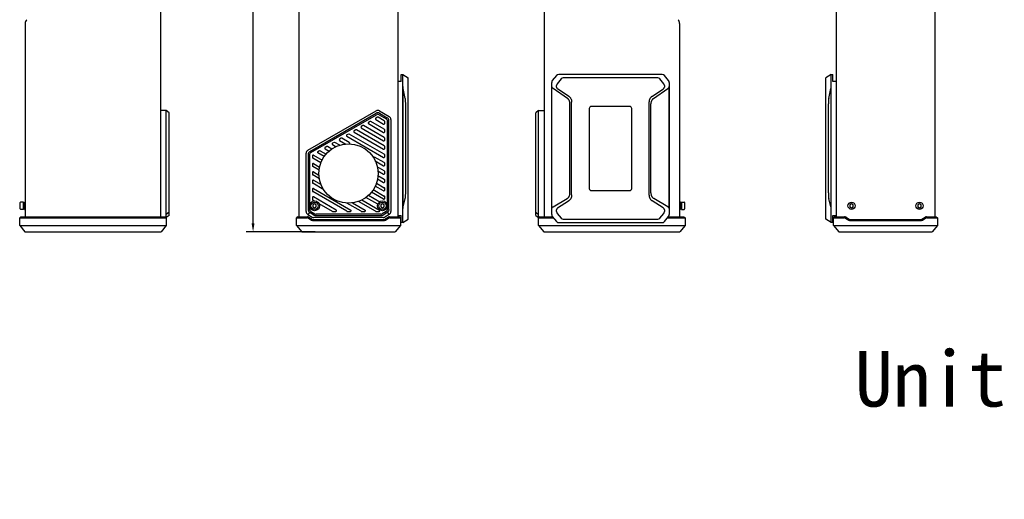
# Model space of a CAD drawing. Header units: millimetres. Extents: x 97 to 451, y 3 to 379.
# Tile 1 of 6: x 97 to 451, y 3 to 175. Entities that reach past the tile are written whole.
import ezdxf

# ---------------------------------------------------------------- set-up
doc = ezdxf.new("R2010")
doc.units = ezdxf.units.MM
doc.header["$LTSCALE"] = 32.67
doc.header["$PDMODE"] = 3
doc.header["$PDSIZE"] = 8
doc.layers.get('0').update_dxf_attribs({"linetype": 'CONTINUOUS'})
doc.layers.get('Defpoints').update_dxf_attribs({"linetype": 'CONTINUOUS'})
doc.layers.add('00_COMPONENTS', color=7, linetype='CONTINUOUS')
doc.layers.add('51__DRAFT_DIMS', color=7, linetype='CONTINUOUS')
doc.styles.get("Standard").update_dxf_attribs({"font": 'simfang.ttf'})
doc.dimstyles.new('DIMSTYLE_2', dxfattribs={"dimtxt": 3, "dimasz": 3, "dimexe": 2.5, "dimexo": 0.5, "dimgap": 0.75, "dimtad": 1, "dimdec": 1, "dimlfac": 2, "dimdsep": 46, "dimtxsty": 'STANDARD', "dimblk": '_FILLED', "dimblk1": '_FILLED', "dimblk2": '_FILLED', "dimcen": 0.09, "dimclrt": 3, "dimazin": 2, "dimtp": 0.8, "dimtm": 0.8, "dimtfac": 1, "dimtdec": 1, "dimtofl": 0, "dimtmove": 0, "dimatfit": 3, "dimldrblk": '_FILLED', "dimfxl": 1, "dimtolj": 1, "dimarcsym": 0})

# ---------------------------------------------------------------- blocks, each defined once
blk = doc.blocks.new('_FILLED')
at = {"color": 0, "linetype": 'ByBlock'}
blk.add_solid([(0, 0), (-1, 0.17), (-1, -0.17)], dxfattribs=at)
blk = doc.blocks.new('*D2')
at = {"layer": '51__DRAFT_DIMS', "color": 0, "lineweight": -2}
for p, q in [((203, 361.87), (178.19, 361.87)), ((180.69, 102.04), (180.69, 358.87)), ((203, 99.04), (178.19, 99.04))]:
    blk.add_line(p, q, dxfattribs=at)
at = {"layer": 'Defpoints', "color": 0}
for p in [(180.69, 361.87), (203.5, 361.87), (203.5, 99.04)]:
    blk.add_point(p, dxfattribs=at)
at = {"layer": '51__DRAFT_DIMS', "color": 0, "linetype": 'ByBlock', "lineweight": -2, "xscale": 3, "yscale": 3, "zscale": 3}
for p, rotation in [((180.69, 361.87), 90), ((180.69, 99.04), 270)]:
    blk.add_blockref('_FILLED', p, dxfattribs=dict(at, rotation=rotation))
at = {"layer": '51__DRAFT_DIMS', "insert": (175.94, 230.42), "char_height": 3, "attachment_point": 2, "rotation": 90, "line_spacing_factor": 0.9}
blk.add_mtext('\\A1;525.7', dxfattribs=at)

msp = doc.modelspace()

# ---------------------------------------------------------------- linework, layer by layer
at = {"layer": '00_COMPONENTS', "color": 7}
for p, q in [((147.5043, 104.4416), (147.5043, 356.4716)), ((197.2451, 104.4416), (197.2451, 356.4716)), ((232.7451, 356.4716), (232.7451, 104.4416)), ((285.2799, 356.4716), (285.2799, 104.4416)), ((425.7772, 356.4716), (425.7772, 104.4416)), ((390.2772, 191.7066), (390.2772, 104.4416)), ((98.7543, 173.8782), (98.7543, 104.4416)), ((334.0299, 173.8782), (334.0299, 104.4416)), ((233.8951, 153.1066), (232.7451, 153.1066)), ((233.8951, 155.6066), (234.4951, 155.6066)), ((233.8951, 153.1066), (233.8951, 155.6066)), ((234.4951, 155.6066), (236.4951, 154.3566)), ((234.4951, 102.3566), (234.4951, 155.6066)), ((236.4951, 103.6066), (236.4951, 154.3566)), ((288.0324, 105.2142), (288.0324, 152.7491)), ((289.7823, 155.2407), (288.2591, 153.3831)), ((291.4084, 153.9907), (290.0091, 152.2842)), ((327.7591, 155.6066), (290.5556, 155.6066)), ((326.1331, 154.3566), (292.1817, 154.3566)), ((328.3056, 152.2842), (326.9063, 153.9907)), ((330.0556, 153.3831), (328.5324, 155.2407)), ((330.2824, 152.7491), (330.2824, 105.2142)), ((388.5272, 155.6066), (386.5272, 154.3566)), ((386.5272, 103.6066), (386.5272, 154.3566)), ((388.5272, 155.6066), (389.1272, 155.6066)), ((388.5272, 102.3566), (388.5272, 155.6066)), ((389.1272, 153.1066), (389.1272, 155.6066)), ((390.2772, 153.1066), (389.1272, 153.1066)), ((234.5951, 107.3968), (234.5951, 151.3004)), ((235.414, 146.9587), (234.6633, 150.5484)), ((288.1199, 107.3968), (288.1199, 151.3004)), ((293.7118, 146.9587), (288.5852, 150.5484)), ((289.7824, 151.0958), (289.7824, 151.6502)), ((294.0953, 147.8484), (290.2926, 150.2803)), ((324.2194, 147.8484), (328.0221, 150.2803)), ((324.6029, 146.9587), (329.7295, 150.5484)), ((328.5324, 151.6502), (328.5324, 151.0958)), ((330.1949, 151.3004), (330.1949, 107.3968)), ((387.6084, 146.9587), (388.3591, 150.5484)), ((388.4272, 151.3004), (388.4272, 107.3968)), ((295.1965, 112.3074), (295.1965, 145.7034)), ((323.1182, 112.3074), (323.1182, 145.7034)), ((149.5043, 142.6828), (147.5043, 142.6828)), ((150.5043, 141.8168), (149.5043, 142.6828)), ((149.5043, 104.1466), (149.5043, 142.6828)), ((150.5043, 104.8966), (150.5043, 141.8168)), ((200.3701, 128.3575), (224.8923, 142.5154)), ((201.1201, 127.9245), (224.8923, 141.6494)), ((226.1423, 142.5154), (229.6201, 140.5075)), ((226.1423, 141.6494), (228.8701, 140.0745)), ((235.5451, 113.0054), (235.5451, 145.0828)), ((283.2799, 142.6828), (282.2799, 141.8168)), ((282.2799, 104.8966), (282.2799, 141.8168)), ((283.2799, 142.6828), (285.2799, 142.6828)), ((283.2799, 104.1466), (283.2799, 142.6828)), ((294.6074, 113.0054), (294.6074, 145.0828)), ((301.5324, 143.3566), (301.5324, 114.6066)), ((316.0324, 144.1066), (302.2824, 144.1066)), ((316.7824, 114.6066), (316.7824, 143.3566)), ((323.7074, 113.0054), (323.7074, 145.0828)), ((387.4772, 113.0054), (387.4772, 145.0828)), ((201.4951, 127.5636), (225.0173, 141.1442)), ((222.7923, 138.7049), (222.1923, 138.3585)), ((227.8701, 135.9175), (223.0423, 138.7049)), ((225.3923, 140.206), (224.7923, 139.8596)), ((224.7923, 139.4266), (227.6201, 137.7939)), ((227.8701, 138.9198), (225.6423, 140.206)), ((226.0173, 141.1442), (228.4951, 139.7136)), ((227.9951, 138.0104), (227.9951, 138.7033)), ((228.9951, 107.2413), (228.9951, 138.8476)), ((229.4951, 107.0773), (229.4951, 138.9919)), ((230.2451, 139.4249), (230.2451, 106.3544)), ((217.5923, 135.7026), (216.9923, 135.3562)), ((216.9923, 134.9232), (227.6201, 128.7873)), ((227.8701, 129.9131), (217.8423, 135.7026)), ((220.1923, 137.2038), (219.5923, 136.8573)), ((219.5923, 136.4243), (227.6201, 131.7895)), ((227.8701, 132.9153), (220.4423, 137.2038)), ((222.1923, 137.9254), (227.6201, 134.7917)), ((227.9951, 135.0082), (227.9951, 135.701)), ((209.7923, 131.1993), (209.1923, 130.8529)), ((211.8502, 130.1555), (210.0423, 131.1993)), ((212.3923, 132.7004), (211.7923, 132.354)), ((211.7923, 131.921), (214.0922, 130.5932)), ((215.2461, 131.1971), (212.6423, 132.7004)), ((214.9923, 134.2015), (214.3923, 133.8551)), ((214.3923, 133.4221), (227.6201, 125.785)), ((227.8701, 126.9109), (215.2423, 134.2015)), ((215.3711, 130.9806), (215.3711, 130.625)), ((227.9951, 132.006), (227.9951, 132.6988)), ((204.5923, 128.1971), (203.9923, 127.8507)), ((206.2863, 126.0933), (203.9923, 127.4177)), ((204.8423, 128.1971), (206.9693, 126.9691)), ((207.1923, 129.6982), (206.5923, 129.3518)), ((206.5923, 128.9188), (208.0706, 128.0653)), ((209.016, 128.7896), (207.4423, 129.6982)), ((209.1923, 130.4199), (210.5297, 129.6477)), ((227.9951, 129.0038), (227.9951, 129.6966)), ((199.7451, 106.3544), (199.7451, 127.2749)), ((200.4951, 126.8419), (200.4951, 107.0773)), ((200.9951, 126.6976), (200.9951, 107.2413)), ((201.9951, 126.4057), (201.9951, 125.7129)), ((205.0682, 123.7943), (202.1201, 125.4964)), ((202.3701, 126.6222), (205.5158, 124.806)), ((224.0029, 125.6414), (224.0029, 125.7084)), ((227.8701, 123.9087), (224.3779, 125.9249)), ((224.6148, 124.5179), (227.6201, 122.7828)), ((227.9951, 126.0016), (227.9951, 126.6944)), ((201.9951, 123.4035), (201.9951, 122.7107)), ((201.9951, 120.4013), (201.9951, 119.7084)), ((204.4328, 121.1589), (202.1201, 122.4941)), ((202.3701, 123.62), (204.6246, 122.3183)), ((202.3701, 120.6178), (204.3845, 119.4548)), ((227.8701, 120.9064), (225.3568, 122.3575)), ((225.5773, 120.96), (227.6201, 119.7806)), ((227.9951, 122.9993), (227.9951, 123.6921)), ((227.9951, 119.9971), (227.9951, 120.6899)), ((201.9951, 117.399), (201.9951, 116.7062)), ((204.544, 118.0925), (202.1201, 119.4919)), ((202.3701, 117.6155), (205.1503, 116.0104)), ((225.4364, 118.0392), (227.6201, 116.7784)), ((227.8701, 117.9042), (225.591, 119.2201)), ((227.9951, 116.9949), (227.9951, 117.6877)), ((201.9951, 114.3968), (201.9951, 113.704)), ((206.1039, 114.1897), (202.1201, 116.4897)), ((214.3438, 106.4301), (202.1201, 113.4875)), ((202.3701, 114.6133), (215.7938, 106.8631)), ((227.6201, 110.7739), (223.2388, 113.3035)), ((223.8911, 114.197), (227.8701, 111.8998)), ((227.6201, 113.7762), (224.6207, 115.5079)), ((225.0377, 116.5373), (227.8701, 114.902)), ((227.9951, 113.9927), (227.9951, 114.6855)), ((302.2824, 113.8566), (316.0324, 113.8566)), ((201.9951, 111.3946), (201.9951, 110.7018)), ((202.1201, 110.4853), (202.7102, 110.1446)), ((210.5938, 106.8631), (202.3701, 111.6111)), ((224.7438, 106.4301), (218.563, 109.9986)), ((219.8225, 110.5416), (226.1938, 106.8631)), ((225.5422, 108.9714), (221.2742, 111.4355)), ((222.1823, 112.1814), (226.2204, 109.85)), ((227.9951, 110.9904), (227.9951, 111.6833)), ((234.6533, 108.0256), (235.3968, 111.0319)), ((288.5172, 108.0256), (293.5945, 111.0319)), ((290.174, 107.6071), (294.1163, 110.1283)), ((328.1407, 107.6071), (324.1984, 110.1283)), ((329.7975, 108.0256), (324.7202, 111.0319)), ((388.3691, 108.0256), (387.6255, 111.0319)), ((97.0043, 107.2566), (97.0043, 109.5566)), ((98.1293, 109.7066), (97.1543, 109.7066)), ((98.1293, 107.1066), (97.1543, 107.1066)), ((98.1293, 107.1066), (98.1293, 109.7066)), ((98.1293, 109.5566), (98.5043, 109.5566)), ((98.1293, 108.6284), (98.5043, 108.3674)), ((98.1293, 108.4456), (98.5043, 108.1846)), ((98.1293, 107.2566), (98.5043, 107.2566)), ((98.5043, 109.7066), (98.7543, 109.7066)), ((98.5043, 109.7066), (98.5043, 107.1066)), ((98.5043, 107.1066), (98.7543, 107.1066)), ((201.4806, 106.3838), (202.8883, 105.5391)), ((202.7951, 109.1183), (202.1701, 108.7575)), ((202.1701, 108.7575), (202.1701, 108.0358)), ((202.1701, 108.0358), (202.7951, 107.6749)), ((203.4201, 108.7575), (202.7951, 109.1183)), ((202.7951, 107.6749), (203.4201, 108.0358)), ((203.4201, 108.0358), (203.4201, 108.7575)), ((204.3513, 109.1971), (209.1438, 106.4301)), ((209.2688, 106.3966), (210.4688, 106.3966)), ((219.5438, 106.4301), (214.4031, 109.3981)), ((214.4688, 106.3966), (215.6688, 106.3966)), ((216.4567, 109.4826), (220.9938, 106.8631)), ((219.6688, 106.3966), (220.8688, 106.3966)), ((224.8688, 106.3966), (226.0688, 106.3966)), ((227.1951, 109.1183), (226.5701, 108.7575)), ((226.5701, 108.7575), (226.5701, 108.0358)), ((226.5701, 108.0358), (227.1951, 107.6749)), ((228.5096, 106.3838), (227.1019, 105.5391)), ((227.8201, 108.7575), (227.1951, 109.1183)), ((227.1951, 107.6749), (227.8201, 108.0358)), ((227.8201, 108.0358), (227.8201, 108.7575)), ((289.7824, 106.3131), (289.7824, 106.9338)), ((328.5324, 106.9338), (328.5324, 106.3131)), ((334.2799, 109.7066), (334.0299, 109.7066)), ((334.2799, 107.1066), (334.0299, 107.1066)), ((334.2799, 107.1066), (334.2799, 109.7066)), ((334.6549, 109.5566), (334.2799, 109.5566)), ((334.6549, 107.2566), (334.2799, 107.2566)), ((334.6549, 109.7066), (335.6299, 109.7066)), ((334.6549, 109.7066), (334.6549, 107.1066)), ((334.6549, 107.1066), (335.6299, 107.1066)), ((335.7799, 109.5566), (335.7799, 107.2566)), ((395.2025, 108.768), (395.2019, 108.0463)), ((395.2019, 108.0463), (395.8266, 107.6849)), ((395.8279, 109.1283), (395.2025, 108.768)), ((395.8266, 107.6849), (396.4519, 108.0453)), ((396.4525, 108.7669), (395.8279, 109.1283)), ((396.4519, 108.0453), (396.4525, 108.7669)), ((419.6025, 108.768), (419.6019, 108.0463)), ((419.6019, 108.0463), (420.2266, 107.6849)), ((420.2279, 109.1283), (419.6025, 108.768)), ((420.2266, 107.6849), (420.8519, 108.0453)), ((420.8525, 108.7669), (420.2279, 109.1283)), ((420.8519, 108.0453), (420.8525, 108.7669)), ((97.2043, 104.4416), (96.8043, 104.0416)), ((96.8043, 104.0416), (149.4543, 104.0416)), ((96.8043, 101.2916), (96.8043, 104.0416)), ((97.2043, 104.4416), (149.0543, 104.4416)), ((149.0543, 104.4416), (149.4543, 104.0416)), ((149.5043, 104.1466), (149.3493, 104.1466)), ((149.4543, 104.0416), (149.4543, 101.2916)), ((150.5043, 106.0641), (149.5043, 105.2825)), ((150.5043, 104.8966), (149.5043, 104.1466)), ((196.7451, 104.4416), (196.3451, 104.0416)), ((196.3451, 104.0416), (200.2751, 104.0416)), ((196.3451, 101.2916), (196.3451, 104.0416)), ((196.7451, 104.4416), (200.2751, 104.4416)), ((201.0416, 106.0641), (200.352, 105.2825)), ((200.352, 105.2825), (201.9482, 104.3248)), ((200.5838, 103.9561), (201.7486, 103.2572)), ((200.7896, 104.2991), (201.9544, 103.6002)), ((201.0416, 106.0641), (202.6905, 105.0748)), ((202.4689, 103.4577), (227.5209, 103.4577)), ((202.4689, 103.0577), (227.5209, 103.0577)), ((227.3989, 104.1466), (202.5913, 104.1466)), ((203.3336, 104.8966), (226.6566, 104.8966)), ((226.5874, 105.3966), (203.4028, 105.3966)), ((227.276, 105.0607), (228.9486, 106.0641)), ((228.0354, 103.6002), (229.2002, 104.2991)), ((229.6382, 105.2825), (228.042, 104.3248)), ((228.2412, 103.2572), (229.406, 103.9561)), ((228.9486, 106.0641), (229.6382, 105.2825)), ((229.7147, 104.4416), (233.2451, 104.4416)), ((229.7147, 104.0416), (233.6451, 104.0416)), ((232.7451, 104.8566), (233.8951, 104.8566)), ((233.2451, 104.4416), (233.6451, 104.0416)), ((233.6451, 104.0416), (233.6451, 101.2916)), ((233.8951, 102.3566), (233.8951, 104.8566)), ((234.4951, 102.3566), (236.4951, 103.6066)), ((282.2799, 106.0641), (283.2799, 105.2825)), ((282.2799, 104.8966), (283.2799, 104.1466)), ((283.4349, 104.1466), (283.2799, 104.1466)), ((283.7299, 104.4416), (283.3299, 104.0416)), ((283.3299, 104.0416), (288.7007, 104.0416)), ((283.3299, 101.2916), (283.3299, 104.0416)), ((283.7299, 104.4416), (288.3727, 104.4416)), ((288.2591, 104.5801), (289.7823, 102.7226)), ((290.0091, 105.679), (291.4084, 103.9726)), ((292.1817, 103.6066), (326.1331, 103.6066)), ((326.9063, 103.9726), (328.3056, 105.679)), ((328.5324, 102.7226), (330.0556, 104.5801)), ((329.6141, 104.0416), (335.9799, 104.0416)), ((329.9421, 104.4416), (335.5799, 104.4416)), ((335.5799, 104.4416), (335.9799, 104.0416)), ((335.9799, 104.0416), (335.9799, 101.2916)), ((388.5272, 102.3566), (386.5272, 103.6066)), ((389.1272, 104.8566), (390.2772, 104.8566)), ((389.1272, 102.3566), (389.1272, 104.8566)), ((389.7772, 104.4416), (389.3772, 104.0416)), ((389.3772, 104.0416), (393.3076, 104.0416)), ((389.3772, 101.2916), (389.3772, 104.0416)), ((389.7772, 104.4416), (393.3076, 104.4416)), ((393.6163, 103.9561), (394.7812, 103.2572)), ((393.8221, 104.2991), (394.987, 103.6002)), ((395.5015, 103.4577), (420.5534, 103.4577)), ((395.5015, 103.0577), (420.5534, 103.0577)), ((421.0679, 103.6002), (422.2328, 104.2991)), ((421.2737, 103.2572), (422.4386, 103.9561)), ((422.7473, 104.4416), (426.2772, 104.4416)), ((422.7473, 104.0416), (426.6772, 104.0416)), ((426.2772, 104.4416), (426.6772, 104.0416)), ((426.6772, 104.0416), (426.6772, 101.2916)), ((96.8043, 101.2916), (149.4543, 101.2916)), ((96.8043, 101.2916), (98.6543, 99.0416)), ((149.4543, 101.2916), (147.6043, 99.0416)), ((196.3451, 101.2916), (233.6451, 101.2916)), ((196.3451, 101.2916), (198.1951, 99.0416)), ((233.6451, 101.2916), (231.7951, 99.0416)), ((234.4951, 102.3566), (233.8951, 102.3566)), ((283.3299, 101.2916), (335.9799, 101.2916)), ((283.3299, 101.2916), (285.1799, 99.0416)), ((290.5556, 102.3566), (327.7591, 102.3566)), ((335.9799, 101.2916), (334.1299, 99.0416)), ((389.1272, 102.3566), (388.5272, 102.3566)), ((389.3772, 101.2916), (426.6772, 101.2916)), ((389.3772, 101.2916), (391.2272, 99.0416)), ((426.6772, 101.2916), (424.8272, 99.0416)), ((98.6543, 99.0416), (147.6043, 99.0416)), ((198.1951, 99.0416), (231.7951, 99.0416)), ((285.1799, 99.0416), (334.1299, 99.0416)), ((391.2272, 99.0416), (424.8272, 99.0416))]:
    msp.add_line(p, q, dxfattribs=at)
for centre, radius in [((214.9951, 120.0066), 10.625), ((202.7951, 108.3966), 1.75), ((227.1951, 108.3966), 1.75), ((202.7951, 108.3966), 1.3), ((227.1951, 108.3966), 1.3), ((395.8272, 108.4066), 1.3), ((420.2272, 108.4066), 1.3)]:
    msp.add_circle(centre, radius, dxfattribs=at)
for centre, radius, start, end in [((100.7543, 173.8782), 2, 135, 180), ((332.0299, 173.8782), 2, 0, 45), ((289.0324, 152.7491), 1, 140.648247, 180), ((290.5556, 154.6066), 1, 90, 140.648247), ((290.7824, 151.6502), 1, 140.648247, 180), ((292.1817, 153.3566), 1, 90, 140.648247), ((326.1331, 153.3566), 1, 39.351753, 90), ((327.7591, 154.6066), 1, 39.351753, 90), ((327.5324, 151.6502), 1, 0, 39.351753), ((329.2824, 152.7491), 1, 0, 39.351753), ((225.5173, 141.4328), 1.25, 60, 120), ((225.5173, 140.5668), 1.25, 60, 120), ((302.2824, 143.3566), 0.75, 90, 180), ((316.0324, 143.3566), 0.75, 0, 90), ((222.3173, 138.142), 0.25, 120, 240), ((222.9173, 138.4884), 0.25, 60, 120), ((224.9173, 139.6431), 0.25, 120, 240), ((225.5173, 140.2781), 1, 60, 120), ((225.5173, 139.9895), 0.25, 60, 120), ((227.7451, 138.7033), 0.25, 0, 60), ((227.9951, 138.8476), 1, 0, 60), ((228.2451, 138.9919), 1.25, 0, 60), ((228.9951, 139.4249), 1.25, 0, 60), ((217.1173, 135.1397), 0.25, 120, 240), ((217.7173, 135.4861), 0.25, 60, 120), ((219.7173, 136.6408), 0.25, 120, 240), ((220.3173, 136.9873), 0.25, 60, 120), ((227.7451, 138.0104), 0.25, 240, 360), ((227.7451, 135.0082), 0.25, 240, 360), ((227.7451, 135.701), 0.25, 0, 60), ((209.9173, 130.9828), 0.25, 60, 120), ((211.9173, 132.1375), 0.25, 120, 240), ((212.5173, 132.4839), 0.25, 60, 120), ((214.5173, 133.6386), 0.25, 120, 240), ((215.1173, 133.985), 0.25, 60, 120), ((215.1211, 130.9806), 0.25, 0, 60), ((227.7451, 132.006), 0.25, 240, 360), ((227.7451, 132.6988), 0.25, 0, 60), ((200.9951, 127.2749), 1.25, 120, 180), ((201.7451, 126.8419), 1.25, 120, 180), ((201.9951, 126.6976), 1, 120, 180), ((204.1173, 127.6342), 0.25, 120, 240), ((204.7173, 127.9806), 0.25, 60, 120), ((206.7173, 129.1353), 0.25, 120, 240), ((207.3173, 129.4817), 0.25, 60, 120), ((209.3173, 130.6364), 0.25, 120, 240), ((227.7451, 129.0038), 0.25, 240, 360), ((227.7451, 129.6966), 0.25, 0, 60), ((202.2451, 126.4057), 0.25, 60, 180), ((202.2451, 125.7129), 0.25, 180, 240), ((224.2529, 125.7084), 0.25, 60, 180), ((227.7451, 126.0016), 0.25, 240, 360), ((227.7451, 126.6944), 0.25, 0, 60), ((227.7451, 123.6921), 0.25, 0, 60), ((202.2451, 123.4035), 0.25, 60, 180), ((202.2451, 122.7107), 0.25, 180, 240), ((202.2451, 120.4013), 0.25, 60, 180), ((227.7451, 122.9993), 0.25, 240, 360), ((227.7451, 120.6899), 0.25, 0, 60), ((202.2451, 119.7084), 0.25, 180, 240), ((202.2451, 117.399), 0.25, 60, 180), ((227.7451, 119.9971), 0.25, 240, 360), ((227.7451, 116.9949), 0.25, 240, 360), ((227.7451, 117.6877), 0.25, 0, 60), ((202.2451, 116.7062), 0.25, 180, 240), ((202.2451, 114.3968), 0.25, 60, 180), ((202.2451, 113.704), 0.25, 180, 240), ((227.7451, 113.9927), 0.25, 240, 360), ((227.7451, 114.6855), 0.25, 0, 60), ((302.2824, 114.6066), 0.75, 180, 270), ((316.0324, 114.6066), 0.75, 270, 360), ((202.2451, 111.3946), 0.25, 60, 180), ((202.2451, 110.7018), 0.25, 180, 240), ((227.7451, 110.9904), 0.25, 240, 360), ((227.7451, 111.6833), 0.25, 0, 60), ((97.1543, 109.5566), 0.15, 90, 180), ((97.1543, 107.2566), 0.15, 180, 270), ((200.9951, 106.3544), 1.25, 180, 239.036243), ((201.9951, 107.2413), 1, 180, 239.036243), ((209.2688, 106.6466), 0.25, 240, 270), ((210.4688, 106.6466), 0.25, 270, 60), ((214.4688, 106.6466), 0.25, 240, 270), ((215.6688, 106.6466), 0.25, 270, 60), ((219.6688, 106.6466), 0.25, 240, 270), ((220.8688, 106.6466), 0.25, 270, 60), ((224.8688, 106.6466), 0.25, 240, 270), ((226.0688, 106.6466), 0.25, 270, 60), ((227.9951, 107.2413), 1, 300.963757, 360), ((228.9951, 106.3544), 1.25, 300.963757, 360), ((290.7824, 106.3131), 1, 180, 219.351753), ((327.5324, 106.3131), 1, 320.648247, 360), ((335.6299, 109.5566), 0.15, 0, 90), ((335.6299, 107.2566), 0.15, 270, 360), ((200.2751, 103.4416), 1, 59.036274, 90), ((200.2751, 103.4416), 0.6, 59.036274, 90), ((202.4689, 104.4577), 1.4, 239.036274, 270), ((202.5913, 105.3966), 1.25, 239.036243, 270), ((202.4689, 104.4577), 1, 239.036274, 270), ((203.3336, 106.1466), 1.25, 239.036244, 270), ((203.4028, 106.3966), 1, 239.036243, 270), ((226.5874, 106.3966), 1, 270, 300.963757), ((226.6566, 106.1466), 1.25, 270.000117, 299.698468), ((227.3989, 105.3966), 1.25, 270, 300.963757), ((227.5209, 104.4577), 1, 270, 300.963726), ((227.5209, 104.4577), 1.4, 270, 300.963726), ((229.7147, 103.4416), 1, 90, 120.963726), ((229.7147, 103.4416), 0.6, 90, 120.963726), ((289.0324, 105.2142), 1, 180, 219.351753), ((290.5556, 103.3566), 1, 219.351753, 270), ((292.1817, 104.6066), 1, 219.351753, 270), ((326.1331, 104.6066), 1, 270, 320.648247), ((327.7591, 103.3566), 1, 270, 320.648247), ((329.2824, 105.2142), 1, 320.648247, 360), ((393.3076, 103.4416), 1, 59.036274, 90), ((393.3076, 103.4416), 0.6, 59.036274, 90), ((395.5015, 104.4577), 1.4, 239.036274, 270), ((395.5015, 104.4577), 1, 239.036274, 270), ((420.5534, 104.4577), 1, 270, 300.963726), ((420.5534, 104.4577), 1.4, 270, 300.963726), ((422.7473, 103.4416), 1, 90, 120.963726), ((422.7473, 103.4416), 0.6, 90, 120.963726)]:
    msp.add_arc(centre, radius, start, end, dxfattribs=at)
for points, knots in [([(234.6633, 150.5484), (234.6532, 150.5966), (234.6346, 150.7032), (234.6133, 150.8787), (234.5987, 151.081), (234.5951, 151.225), (234.5951, 151.3004)], [0, 0, 0, 0, 0.19542364, 0.42903626, 0.70080358, 1, 1, 1, 1]), ([(288.5852, 150.5484), (288.5227, 150.5921), (288.4038, 150.689), (288.2538, 150.8641), (288.165, 151.0363), (288.1266, 151.1852), (288.1199, 151.262), (288.1199, 151.3004)], [0, 0, 0, 0, 0.24939783, 0.49911427, 0.7491017, 0.87452564, 1, 1, 1, 1]), ([(289.7824, 151.0958), (289.7824, 151.054), (289.7893, 150.9703), (289.8295, 150.8078), (289.9243, 150.6187), (290.0891, 150.4278), (290.2223, 150.3253), (290.2926, 150.2803)], [0, 0, 0, 0, 0.12510689, 0.25022779, 0.49994175, 0.74989493, 1, 1, 1, 1]), ([(328.0221, 150.2803), (328.0924, 150.3253), (328.2257, 150.4278), (328.3904, 150.6187), (328.4852, 150.8078), (328.5254, 150.9703), (328.5324, 151.054), (328.5324, 151.0958)], [0, 0, 0, 0, 0.25010507, 0.50005824, 0.74977221, 0.87489311, 1, 1, 1, 1]), ([(330.1949, 151.3004), (330.1949, 151.262), (330.1881, 151.1852), (330.1497, 151.0363), (330.0609, 150.8641), (329.9109, 150.689), (329.792, 150.5921), (329.7295, 150.5484)], [0, 0, 0, 0, 0.12547441, 0.2508984, 0.5008859, 0.7506024, 1, 1, 1, 1]), ([(388.4272, 151.3004), (388.4272, 151.225), (388.4237, 151.081), (388.409, 150.8787), (388.3878, 150.7032), (388.3692, 150.5966), (388.3591, 150.5484)], [0, 0, 0, 0, 0.29919654, 0.57096391, 0.80457652, 1, 1, 1, 1]), ([(235.5451, 145.0828), (235.5451, 145.2626), (235.5407, 145.6142), (235.5217, 146.0452), (235.4966, 146.3693), (235.4739, 146.5871), (235.4473, 146.7817), (235.4257, 146.9028), (235.414, 146.9587)], [0, 0, 0, 0, 0.28632338, 0.56023041, 0.68715802, 0.80413863, 0.9089645, 1, 1, 1, 1]), ([(294.6074, 145.0828), (294.6074, 145.2633), (294.5836, 145.5354), (294.495, 145.886), (294.3983, 146.1394), (294.2704, 146.3785), (294.1122, 146.5983), (293.926, 146.7944), (293.7854, 146.9072), (293.7118, 146.9587)], [0, 0, 0, 0, 0.25042037, 0.37569516, 0.50086853, 0.62590549, 0.75077878, 0.87547557, 1, 1, 1, 1]), ([(294.0953, 147.8484), (294.1837, 147.7919), (294.3531, 147.667), (294.5794, 147.4469), (294.7733, 147.1979), (294.9318, 146.925), (295.0532, 146.6337), (295.1656, 146.229), (295.1965, 145.9129), (295.1965, 145.7034)], [0, 0, 0, 0, 0.1250332, 0.25006328, 0.37509365, 0.50012824, 0.62517025, 0.75022166, 1, 1, 1, 1]), ([(323.1182, 145.7034), (323.1182, 145.9129), (323.1491, 146.229), (323.2615, 146.6337), (323.3829, 146.925), (323.5414, 147.1979), (323.7354, 147.4469), (323.9616, 147.667), (324.131, 147.7919), (324.2194, 147.8484)], [0, 0, 0, 0, 0.2497783, 0.37482972, 0.49987173, 0.62490632, 0.74993671, 0.87496679, 1, 1, 1, 1]), ([(324.6029, 146.9587), (324.5294, 146.9072), (324.3888, 146.7944), (324.2025, 146.5983), (324.0443, 146.3785), (323.9165, 146.1395), (323.8197, 145.886), (323.7311, 145.5354), (323.7074, 145.2633), (323.7074, 145.0828)], [0, 0, 0, 0, 0.12452442, 0.24922121, 0.3740945, 0.49913146, 0.62430484, 0.74957963, 1, 1, 1, 1]), ([(387.6084, 146.9587), (387.5967, 146.9028), (387.575, 146.7817), (387.5484, 146.5871), (387.5258, 146.3693), (387.5007, 146.0452), (387.4816, 145.6142), (387.4772, 145.2626), (387.4772, 145.0828)], [0, 0, 0, 0, 0.09103519, 0.19586093, 0.31284148, 0.43976912, 0.71367635, 1, 1, 1, 1]), ([(235.3968, 111.0319), (235.4103, 111.0865), (235.435, 111.2072), (235.4651, 111.4046), (235.4907, 111.6309), (235.5191, 111.9744), (235.5403, 112.4353), (235.5451, 112.8123), (235.5451, 113.0054)], [0, 0, 0, 0, 0.08501092, 0.18630233, 0.30204898, 0.42955749, 0.70779825, 1, 1, 1, 1]), ([(293.5945, 111.0319), (293.6775, 111.081), (293.8367, 111.1914), (294.0485, 111.3905), (294.2284, 111.6194), (294.3732, 111.8724), (294.4821, 112.143), (294.5812, 112.5189), (294.6074, 112.8114), (294.6074, 113.0054)], [0, 0, 0, 0, 0.12446844, 0.2491205, 0.37397016, 0.49900758, 0.62420204, 0.74951209, 1, 1, 1, 1]), ([(295.1965, 112.3074), (295.1965, 112.0961), (295.1676, 111.7774), (295.061, 111.3674), (294.9448, 111.0712), (294.7912, 110.7924), (294.6007, 110.5374), (294.3757, 110.3122), (294.2054, 110.1853), (294.1163, 110.1283)], [0, 0, 0, 0, 0.24982597, 0.37487903, 0.49992026, 0.62494978, 0.74996984, 0.87498478, 1, 1, 1, 1]), ([(324.1984, 110.1283), (324.1093, 110.1853), (323.939, 110.3122), (323.714, 110.5374), (323.5235, 110.7924), (323.3699, 111.0712), (323.2537, 111.3674), (323.1471, 111.7774), (323.1182, 112.0961), (323.1182, 112.3074)], [0, 0, 0, 0, 0.12501522, 0.25003016, 0.37505022, 0.50007974, 0.62512097, 0.75017403, 1, 1, 1, 1]), ([(323.7074, 113.0054), (323.7074, 112.8114), (323.7335, 112.5189), (323.8326, 112.143), (323.9415, 111.8724), (324.0863, 111.6194), (324.2662, 111.3905), (324.478, 111.1914), (324.6372, 111.081), (324.7202, 111.0319)], [0, 0, 0, 0, 0.25048792, 0.37579795, 0.50099241, 0.62602984, 0.7508795, 0.87553156, 1, 1, 1, 1]), ([(387.4772, 113.0054), (387.4772, 112.8123), (387.4821, 112.4353), (387.5032, 111.9744), (387.5316, 111.6309), (387.5572, 111.4046), (387.5873, 111.2072), (387.6121, 111.0865), (387.6255, 111.0319)], [0, 0, 0, 0, 0.29220177, 0.57044251, 0.69795105, 0.81369769, 0.91498909, 1, 1, 1, 1]), ([(200.4951, 107.0773), (200.4951, 107.0282), (200.502, 106.9292), (200.5397, 106.7341), (200.6295, 106.4995), (200.8044, 106.2517), (200.9603, 106.1235), (201.0416, 106.0641)], [0, 0, 0, 0, 0.12303394, 0.2482129, 0.49772866, 0.74726139, 1, 1, 1, 1]), ([(229.4951, 107.0773), (229.4951, 107.0282), (229.4882, 106.9292), (229.4506, 106.7341), (229.3607, 106.4995), (229.1859, 106.2517), (229.0299, 106.1235), (228.9486, 106.0641)], [0, 0, 0, 0, 0.12303394, 0.2482129, 0.49772866, 0.74726139, 1, 1, 1, 1]), ([(234.5951, 107.3968), (234.5951, 107.4611), (234.5976, 107.584), (234.6093, 107.7557), (234.6272, 107.9013), (234.644, 107.9879), (234.6533, 108.0256)], [0, 0, 0, 0, 0.30462183, 0.58256804, 0.81572334, 1, 1, 1, 1]), ([(288.1199, 107.3968), (288.1199, 107.4618), (288.1391, 107.5925), (288.2253, 107.77), (288.3556, 107.9167), (288.4615, 107.9927), (288.5172, 108.0256)], [0, 0, 0, 0, 0.25057737, 0.50077518, 0.75056601, 1, 1, 1, 1]), ([(290.174, 107.6071), (290.117, 107.5707), (290.0097, 107.4862), (289.882, 107.3258), (289.8003, 107.1374), (289.7824, 107.0014), (289.7824, 106.9338)], [0, 0, 0, 0, 0.25018074, 0.50020239, 0.75010027, 1, 1, 1, 1]), ([(328.5324, 106.9338), (328.5324, 107.0014), (328.5144, 107.1374), (328.4327, 107.3258), (328.305, 107.4862), (328.1977, 107.5707), (328.1407, 107.6071)], [0, 0, 0, 0, 0.24989973, 0.49979761, 0.74981926, 1, 1, 1, 1]), ([(329.7975, 108.0256), (329.8532, 107.9927), (329.9591, 107.9167), (330.0894, 107.77), (330.1757, 107.5925), (330.1949, 107.4618), (330.1949, 107.3968)], [0, 0, 0, 0, 0.24943426, 0.49922536, 0.7494231, 1, 1, 1, 1]), ([(388.3691, 108.0256), (388.3784, 107.9879), (388.3951, 107.9013), (388.4131, 107.7557), (388.4247, 107.584), (388.4272, 107.4611), (388.4272, 107.3968)], [0, 0, 0, 0, 0.18427692, 0.41743256, 0.69537876, 1, 1, 1, 1])]:
    msp.add_open_spline(points, degree=3, knots=knots, dxfattribs=at)

# ---------------------------------------------------------------- texts
at = {"insert": (397, 56.2286), "char_height": 20, "width": 103.079646, "attachment_point": 1}
msp.add_mtext('Unit mm', dxfattribs=at)

# ---------------------------------------------------------------- dimensions: what is measured, and where the dimension line sits
at = {"layer": '51__DRAFT_DIMS'}
dim = msp.add_linear_dim(base=(180.6857, 361.8716), p1=(203.5016, 99.0416), p2=(203.5016, 361.8716), angle=90, dimstyle='DIMSTYLE_2', override={"dimclrt": 256}, dxfattribs=at)
dim.commit()
dim.dimension.update_dxf_attribs({"geometry": '*D2', "text_midpoint": (180.6857, 230.4215), "dimtype": 160})

doc.saveas('drawing.dxf')
